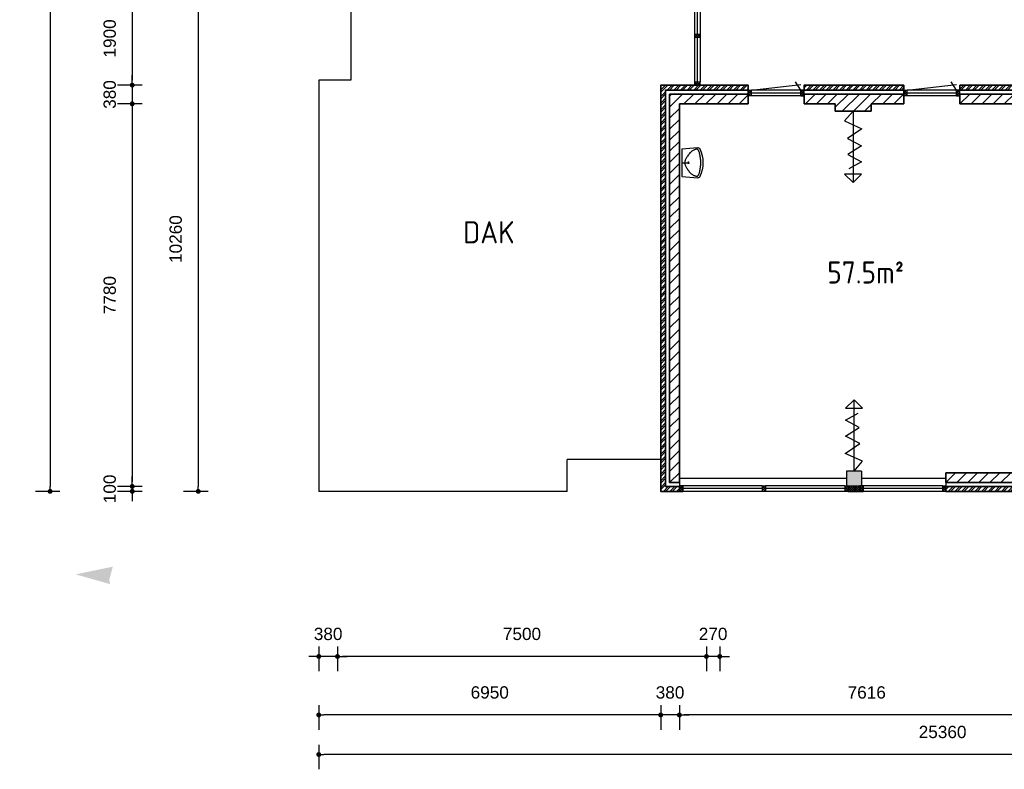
# Model space of a CAD drawing. Header units: millimetres. Extents: x -948 to 36751, y -3733 to 27939.
# Tile 1 of 5: x -948 to 19066, y -3733 to 11510. Entities that reach past the tile are written whole.
import ezdxf

# ---------------------------------------------------------------- set-up
doc = ezdxf.new("R2010")
doc.units = ezdxf.units.MM
for name, color, linetype, lineweight in [('Arceringen', 1, 'Continuous', 13), ('Binnenwand', 2, 'Continuous', 35), ('Buitenwand', 3, 'Continuous', 35), ('Dak', 7, 'Continuous', 30), ('Deuren Bi', 1, 'Continuous', 25), ('Kozijn Bi', 1, 'Continuous', 25), ('Kozijn Bu', 5, 'Continuous', 25), ('Maatvoering', 7, 'Continuous', 25)]:
    doc.layers.add(name, color=color, linetype=linetype, lineweight=lineweight)
doc.layers.add('Konstrukties', color=5, linetype='Continuous')
doc.layers.add('Sanitair', color=7, linetype='Continuous')
doc.styles.add('ISO', font='ISOCP3')
doc.styles.get("Standard").update_dxf_attribs({"font": 'ARIAL.TTF'})
doc.dimstyles.new('Ian1', dxfattribs={"dimscale": 100, "dimtxt": 2.5, "dimasz": 1, "dimexe": 3, "dimexo": 4, "dimgap": 3.3, "dimtad": 1, "dimdec": 0, "dimzin": 1, "dimdsep": 46, "dimtxsty": 'Standard', "dimblk": 'DOT', "dimcen": 1, "dimdle": 1, "dimclrd": 7, "dimclre": 7, "dimclrt": 7, "dimadec": 0, "dimazin": 0, "dimtfac": 1, "dimtdec": 0, "dimtix": 1, "dimtmove": 0, "dimatfit": 3, "dimfxl": 2, "dimfxlon": 1, "dimtolj": 1, "dimtzin": 0, "dimarcsym": 0})

# ---------------------------------------------------------------- blocks, each defined once
blk = doc.blocks.new('$STIJLKZ')
at = {"color": 0, "linetype": 'ByBlock'}
for p, q in [((1, 1), (0, 1)), ((0, 1), (0, 0)), ((0, 0), (1, 0)), ((1, 1), (1, 0))]:
    blk.add_line(p, q, dxfattribs=at)
at = {"color": 0, "linetype": 'ByBlock', "flags": 9}
for tag, p in [('KB', (0.02, 0.85)), ('KH', (0.02, 0.68)), ('BWH', (0.02, 0.52)), ('NGM', (0.02, 0.35)), ('KHD', (0.02, 0.18)), ('KHB', (0.02, 0.01)), ('VSB', (0.51, 0.18)), ('ATS', (0.51, 0.85)), ('ATD', (0.51, 0.68)), ('SPL', (0.51, 0.52)), ('SP', (0.51, 0.01)), ('RDS', (0.51, 0.35))]:
    blk.add_attdef(tag, p, '', height=0.136, dxfattribs=at)
blk = doc.blocks.new('$STIJL')
at = {"color": 0, "linetype": 'ByBlock'}
for p, q in [((1, 1), (0, 1)), ((0, 1), (0, 0)), ((0, 0), (1, 0)), ((1, 1), (1, 0))]:
    blk.add_line(p, q, dxfattribs=at)
blk = doc.blocks.new('H741-01-')
at = {"layer": 'Sanitair', "color": 0, "linetype": 'ByBlock'}
for p, q in [((19, -20), (-6, -343)), ((19, -20), (581, -20)), ((277, -149), (323, -149)), ((300, -20), (300, -176)), ((581, -20), (606, -343))]:
    blk.add_line(p, q, dxfattribs=at)
blk.add_lwpolyline([(570, -298), (573, -307), (574, -315), (575, -323), (574, -329), (572, -335), (570, -341), (566, -346), (561, -350), (556, -355), (549, -359), (540, -364), (531, -368), (520, -372), (507, -376), (493, -380), (477, -384), (459, -388), (439, -392), (418, -395), (396, -399), (373, -401), (349, -404), (325, -405), (300, -405), (275, -405), (251, -404), (227, -401), (204, -399), (182, -395), (161, -392), (141, -388), (123, -384), (107, -380), (93, -376), (80, -372), (69, -368), (60, -364), (51, -359), (44, -355), (39, -350), (34, -346), (30, -341), (28, -335), (26, -329), (25, -323), (26, -315), (27, -307), (30, -298), (33, -287), (37, -276), (43, -264), (49, -251), (57, -238), (66, -224), (77, -211), (89, -198), (102, -185), (117, -172), (132, -160), (148, -148), (164, -137), (180, -127), (196, -118), (210, -109), (224, -102), (237, -96), (249, -90), (260, -86), (270, -83), (280, -80), (290, -79), (300, -78), (310, -79), (320, -80), (330, -83), (340, -86), (351, -90), (363, -96), (376, -102), (390, -109), (404, -118), (420, -127), (436, -137), (452, -148), (468, -160), (483, -172), (498, -185), (511, -198), (523, -211), (534, -224), (543, -238), (551, -251), (557, -264), (563, -276), (567, -287)], close=True, dxfattribs=at)
for centre, radius, start, end in [((40, -347), 46.8, 175.4569, 245.3554), ((300, 219), 669, 245.3554, 294.6446), ((560, -347), 46.8, 294.6446, 4.5431)]:
    blk.add_arc(centre, radius, start, end, dxfattribs=at)
blk = doc.blocks.new('$STIJLDR')
at = {"color": 0, "linetype": 'ByBlock'}
for p, q in [((1, 1), (0, 1)), ((0, 1), (0, 0)), ((0, 0), (1, 0)), ((1, 1), (1, 0))]:
    blk.add_line(p, q, dxfattribs=at)
at = {"color": 0, "linetype": 'ByBlock', "flags": 9}
for tag, p in [('ZLR', (0.02, 0.52)), ('ZLL', (0.02, 0.35)), ('KB', (0.02, 0.85)), ('KH', (0.02, 0.68)), ('BL', (0.02, 0.18)), ('NGM', (0.02, 0.01)), ('SPL', (0.51, 0.18)), ('KHD', (0.51, 0.85)), ('KHB', (0.51, 0.68)), ('ODD', (0.51, 0.52)), ('DD', (0.51, 0.35))]:
    blk.add_attdef(tag, p, '', height=0.136, dxfattribs=at)
blk = doc.blocks.new('_Dot')
at = {"color": 0, "linetype": 'ByBlock', "lineweight": -2}
blk.add_line((-0.5, 0), (-1, 0), dxfattribs=at)
at = {"color": 0, "linetype": 'ByBlock', "const_width": 0.5}
blk.add_lwpolyline([(-0.25, 0, 1), (0.25, 0, 1)], format="xyb", close=True, dxfattribs=at)
blk = doc.blocks.new('*D89')
at = {"layer": 'Defpoints', "color": 0}
for p in [(30492, 8979), (5132, 1919), (5132, -3433)]:
    blk.add_point(p, dxfattribs=at)
at = {"layer": 'Maatvoering', "color": 7, "lineweight": -2}
for p, q in [((5132, -3233), (5132, -3733)), ((30492, -3233), (30492, -3733)), ((30392, -3433), (5232, -3433))]:
    blk.add_line(p, q, dxfattribs=at)
at = {"layer": 'Maatvoering', "color": 7, "lineweight": -2, "xscale": 100, "yscale": 100, "zscale": 100, "rotation": 180}
blk.add_blockref('_Dot', (5132, -3433), dxfattribs=at)
at = {"layer": 'Maatvoering', "color": 7, "lineweight": -2, "xscale": 100, "yscale": 100, "zscale": 100}
blk.add_blockref('_Dot', (30492, -3433), dxfattribs=at)
at = {"layer": 'Maatvoering', "color": 7, "insert": (17812, -2975), "char_height": 250, "attachment_point": 5}
blk.add_mtext('\\A1;25360', dxfattribs=at)
blk = doc.blocks.new('*D95')
at = {"layer": 'Defpoints', "color": 0}
for p in [(20078, 2299), (12462, 2183), (12462, -2628)]:
    blk.add_point(p, dxfattribs=at)
at = {"layer": 'Maatvoering', "color": 7, "lineweight": -2}
for p, q in [((12462, -2428), (12462, -2928)), ((20078, -2428), (20078, -2928)), ((19978, -2628), (12562, -2628))]:
    blk.add_line(p, q, dxfattribs=at)
at = {"layer": 'Maatvoering', "color": 7, "lineweight": -2, "xscale": 100, "yscale": 100, "zscale": 100, "rotation": 180}
blk.add_blockref('_Dot', (12462, -2628), dxfattribs=at)
at = {"layer": 'Maatvoering', "color": 7, "lineweight": -2, "xscale": 100, "yscale": 100, "zscale": 100}
blk.add_blockref('_Dot', (20078, -2628), dxfattribs=at)
at = {"layer": 'Maatvoering', "color": 7, "insert": (16270, -2171), "char_height": 250, "attachment_point": 5}
blk.add_mtext('\\A1;7616', dxfattribs=at)
blk = doc.blocks.new('*D96')
at = {"layer": 'Defpoints', "color": 0}
for p in [(12462, 2183), (12082, 1919), (12082, -2628)]:
    blk.add_point(p, dxfattribs=at)
at = {"layer": 'Maatvoering', "color": 7, "lineweight": -2}
for p, q in [((12082, -2428), (12082, -2928)), ((12462, -2428), (12462, -2928)), ((11982, -2628), (11882, -2628)), ((12462, -2628), (12082, -2628)), ((12562, -2628), (12662, -2628))]:
    blk.add_line(p, q, dxfattribs=at)
at = {"layer": 'Maatvoering', "color": 7, "lineweight": -2, "xscale": 100, "yscale": 100, "zscale": 100}
blk.add_blockref('_Dot', (12082, -2628), dxfattribs=at)
at = {"layer": 'Maatvoering', "color": 7, "lineweight": -2, "xscale": 100, "yscale": 100, "zscale": 100, "rotation": 180}
blk.add_blockref('_Dot', (12462, -2628), dxfattribs=at)
at = {"layer": 'Maatvoering', "color": 7, "insert": (12272, -2171), "char_height": 250, "attachment_point": 5}
blk.add_mtext('\\A1;380', dxfattribs=at)
blk = doc.blocks.new('*D97')
at = {"layer": 'Defpoints', "color": 0}
for p in [(5132, 1919), (12082, 1919), (5132, -2628)]:
    blk.add_point(p, dxfattribs=at)
at = {"layer": 'Maatvoering', "color": 7, "lineweight": -2}
for p, q in [((5132, -2428), (5132, -2928)), ((12082, -2428), (12082, -2928)), ((11982, -2628), (5232, -2628))]:
    blk.add_line(p, q, dxfattribs=at)
at = {"layer": 'Maatvoering', "color": 7, "lineweight": -2, "xscale": 100, "yscale": 100, "zscale": 100, "rotation": 180}
blk.add_blockref('_Dot', (5132, -2628), dxfattribs=at)
at = {"layer": 'Maatvoering', "color": 7, "lineweight": -2, "xscale": 100, "yscale": 100, "zscale": 100}
blk.add_blockref('_Dot', (12082, -2628), dxfattribs=at)
at = {"layer": 'Maatvoering', "color": 7, "insert": (8607, -2171), "char_height": 250, "attachment_point": 5}
blk.add_mtext('\\A1;6950', dxfattribs=at)
blk = doc.blocks.new('*D98')
at = {"layer": 'Defpoints', "color": 0}
for p in [(13012, 12559), (13282, 12179), (13012, -1438)]:
    blk.add_point(p, dxfattribs=at)
at = {"layer": 'Maatvoering', "color": 7, "lineweight": -2}
for p, q in [((13012, -1238), (13012, -1738)), ((13282, -1238), (13282, -1738)), ((12912, -1438), (12812, -1438)), ((13282, -1438), (13012, -1438)), ((13382, -1438), (13482, -1438))]:
    blk.add_line(p, q, dxfattribs=at)
at = {"layer": 'Maatvoering', "color": 7, "lineweight": -2, "xscale": 100, "yscale": 100, "zscale": 100}
blk.add_blockref('_Dot', (13012, -1438), dxfattribs=at)
at = {"layer": 'Maatvoering', "color": 7, "lineweight": -2, "xscale": 100, "yscale": 100, "zscale": 100, "rotation": 180}
blk.add_blockref('_Dot', (13282, -1438), dxfattribs=at)
at = {"layer": 'Maatvoering', "color": 7, "insert": (13147, -981), "char_height": 250, "attachment_point": 5}
blk.add_mtext('\\A1;270', dxfattribs=at)
blk = doc.blocks.new('*D99')
at = {"layer": 'Defpoints', "color": 0}
for p in [(5512, 12443), (13012, 12559), (5512, -1438)]:
    blk.add_point(p, dxfattribs=at)
at = {"layer": 'Maatvoering', "color": 7, "lineweight": -2}
for p, q in [((5512, -1238), (5512, -1738)), ((13012, -1238), (13012, -1738)), ((12912, -1438), (5612, -1438))]:
    blk.add_line(p, q, dxfattribs=at)
at = {"layer": 'Maatvoering', "color": 7, "lineweight": -2, "xscale": 100, "yscale": 100, "zscale": 100, "rotation": 180}
blk.add_blockref('_Dot', (5512, -1438), dxfattribs=at)
at = {"layer": 'Maatvoering', "color": 7, "lineweight": -2, "xscale": 100, "yscale": 100, "zscale": 100}
blk.add_blockref('_Dot', (13012, -1438), dxfattribs=at)
at = {"layer": 'Maatvoering', "color": 7, "insert": (9262, -981), "char_height": 250, "attachment_point": 5}
blk.add_mtext('\\A1;7500', dxfattribs=at)
blk = doc.blocks.new('*D100')
at = {"layer": 'Defpoints', "color": 0}
for p in [(5512, 12443), (5132, 12179), (5132, -1438)]:
    blk.add_point(p, dxfattribs=at)
at = {"layer": 'Maatvoering', "color": 7, "lineweight": -2}
for p, q in [((5132, -1238), (5132, -1738)), ((5512, -1238), (5512, -1738)), ((5032, -1438), (4932, -1438)), ((5512, -1438), (5132, -1438)), ((5612, -1438), (5712, -1438))]:
    blk.add_line(p, q, dxfattribs=at)
at = {"layer": 'Maatvoering', "color": 7, "lineweight": -2, "xscale": 100, "yscale": 100, "zscale": 100}
blk.add_blockref('_Dot', (5132, -1438), dxfattribs=at)
at = {"layer": 'Maatvoering', "color": 7, "lineweight": -2, "xscale": 100, "yscale": 100, "zscale": 100, "rotation": 180}
blk.add_blockref('_Dot', (5512, -1438), dxfattribs=at)
at = {"layer": 'Maatvoering', "color": 7, "insert": (5322, -981), "char_height": 250, "attachment_point": 5}
blk.add_mtext('\\A1;380', dxfattribs=at)
blk = doc.blocks.new('*D101')
at = {"layer": 'Defpoints', "color": 0}
for p in [(15282, 24109), (-329, 1919), (12082, 1919)]:
    blk.add_point(p, dxfattribs=at)
at = {"layer": 'Maatvoering', "color": 7, "lineweight": -2}
for p, q in [((-129, 24109), (-629, 24109)), ((-329, 24009), (-329, 2019)), ((-129, 1919), (-629, 1919))]:
    blk.add_line(p, q, dxfattribs=at)
at = {"layer": 'Maatvoering', "color": 7, "lineweight": -2, "xscale": 100, "yscale": 100, "zscale": 100}
for p, rotation in [((-329, 24109), 90), ((-329, 1919), 270)]:
    blk.add_blockref('_Dot', p, dxfattribs=dict(at, rotation=rotation))
at = {"layer": 'Maatvoering', "color": 7, "insert": (-787, 13014), "char_height": 250, "attachment_point": 5, "rotation": 90}
blk.add_mtext('\\A1;22190', dxfattribs=at)
blk = doc.blocks.new('*D109')
at = {"layer": 'Defpoints', "color": 0}
for p in [(16511, 12079), (1340, 10179), (12082, 10179)]:
    blk.add_point(p, dxfattribs=at)
at = {"layer": 'Maatvoering', "color": 7, "lineweight": -2}
for p, q in [((1540, 12079), (1040, 12079)), ((1340, 11979), (1340, 10279)), ((1540, 10179), (1040, 10179))]:
    blk.add_line(p, q, dxfattribs=at)
at = {"layer": 'Maatvoering', "color": 7, "lineweight": -2, "xscale": 100, "yscale": 100, "zscale": 100}
for p, rotation in [((1340, 12079), 90), ((1340, 10179), 270)]:
    blk.add_blockref('_Dot', p, dxfattribs=dict(at, rotation=rotation))
at = {"layer": 'Maatvoering', "color": 7, "insert": (883, 11129), "char_height": 250, "attachment_point": 5, "rotation": 90}
blk.add_mtext('\\A1;1900', dxfattribs=at)
blk = doc.blocks.new('*D110')
at = {"layer": 'Defpoints', "color": 0}
for p in [(12082, 10179), (1340, 9799), (12462, 9799)]:
    blk.add_point(p, dxfattribs=at)
at = {"layer": 'Maatvoering', "color": 7, "lineweight": -2}
for p, q in [((1340, 10279), (1340, 10379)), ((1540, 10179), (1040, 10179)), ((1340, 10179), (1340, 9799)), ((1540, 9799), (1040, 9799)), ((1340, 9699), (1340, 9599))]:
    blk.add_line(p, q, dxfattribs=at)
at = {"layer": 'Maatvoering', "color": 7, "lineweight": -2, "xscale": 100, "yscale": 100, "zscale": 100}
for p, rotation in [((1340, 10179), 270), ((1340, 9799), 90)]:
    blk.add_blockref('_Dot', p, dxfattribs=dict(at, rotation=rotation))
at = {"layer": 'Maatvoering', "color": 7, "insert": (883, 9989), "char_height": 250, "attachment_point": 5, "rotation": 90}
blk.add_mtext('\\A1;380', dxfattribs=at)
blk = doc.blocks.new('*D111')
at = {"layer": 'Defpoints', "color": 0}
for p in [(12462, 9799), (1340, 2019), (12462, 2019)]:
    blk.add_point(p, dxfattribs=at)
at = {"layer": 'Maatvoering', "color": 7, "lineweight": -2}
for p, q in [((1540, 9799), (1040, 9799)), ((1340, 9699), (1340, 2119)), ((1540, 2019), (1040, 2019))]:
    blk.add_line(p, q, dxfattribs=at)
at = {"layer": 'Maatvoering', "color": 7, "lineweight": -2, "xscale": 100, "yscale": 100, "zscale": 100}
for p, rotation in [((1340, 9799), 90), ((1340, 2019), 270)]:
    blk.add_blockref('_Dot', p, dxfattribs=dict(at, rotation=rotation))
at = {"layer": 'Maatvoering', "color": 7, "insert": (883, 5909), "char_height": 250, "attachment_point": 5, "rotation": 90}
blk.add_mtext('\\A1;7780', dxfattribs=at)
blk = doc.blocks.new('*D112')
at = {"layer": 'Defpoints', "color": 0}
for p in [(12462, 2019), (1340, 1919), (12462, 1919)]:
    blk.add_point(p, dxfattribs=at)
at = {"layer": 'Maatvoering', "color": 7, "lineweight": -2}
for p, q in [((1340, 2119), (1340, 2219)), ((1540, 2019), (1040, 2019)), ((1340, 2019), (1340, 1919)), ((1540, 1919), (1040, 1919)), ((1340, 1819), (1340, 1719))]:
    blk.add_line(p, q, dxfattribs=at)
at = {"layer": 'Maatvoering', "color": 7, "lineweight": -2, "xscale": 100, "yscale": 100, "zscale": 100}
for p, rotation in [((1340, 2019), 270), ((1340, 1919), 90)]:
    blk.add_blockref('_Dot', p, dxfattribs=dict(at, rotation=rotation))
at = {"layer": 'Maatvoering', "color": 7, "insert": (883, 1969), "char_height": 250, "attachment_point": 5, "rotation": 90}
blk.add_mtext('\\A1;100', dxfattribs=at)
blk = doc.blocks.new('*D116')
at = {"layer": 'Defpoints', "color": 0}
for p in [(5132, 12179), (2681, 1919), (5132, 1919)]:
    blk.add_point(p, dxfattribs=at)
at = {"layer": 'Maatvoering', "color": 7, "lineweight": -2}
for p, q in [((2881, 12179), (2381, 12179)), ((2681, 12079), (2681, 2019)), ((2881, 1919), (2381, 1919))]:
    blk.add_line(p, q, dxfattribs=at)
at = {"layer": 'Maatvoering', "color": 7, "lineweight": -2, "xscale": 100, "yscale": 100, "zscale": 100}
for p, rotation in [((2681, 12179), 90), ((2681, 1919), 270)]:
    blk.add_blockref('_Dot', p, dxfattribs=dict(at, rotation=rotation))
at = {"layer": 'Maatvoering', "color": 7, "insert": (2224, 7049), "char_height": 250, "attachment_point": 5, "rotation": 90}
blk.add_mtext('\\A1;10260', dxfattribs=at)

msp = doc.modelspace()

# ---------------------------------------------------------------- hatches: boundary and pattern name
at = {"layer": 'Arceringen'}
h = msp.add_hatch(dxfattribs=at)
h.set_pattern_fill('ANSI32', color=256, scale=10, style=0)
h.set_pattern_definition([(45, (5131.61, 1918.52), (-67.35192, 67.35192), []), (45, (5176.51, 1918.52), (-67.35192, 67.35192), [])])
h.paths.add_polyline_path([(13281.6, 20438.5), (5131.6, 20438.5), (5131.6, 20058.5), (5231.6, 20058.5), (5231.6, 20338.5), (13181.6, 20338.5), (13181.6, 18858.5), (13281.6, 18858.5)])
h.paths.add_polyline_path([(5231.6, 14642.5), (5131.6, 14642.5), (5131.6, 12178.5), (5511.6, 12178.5), (5511.6, 12278.5), (5231.6, 12278.5)])
h.paths.add_polyline_path([(13281.6, 17724.5), (13181.6, 17724.5), (13181.6, 12278.5), (9011.6, 12278.5), (9011.6, 12178.5), (13281.6, 12178.5)])
h.paths.add_polyline_path([(25467.6, 19238.5), (25387.6, 19238.5), (25387.6, 17238.5), (25467.6, 17238.5)])
h.paths.add_polyline_path([(30491.6, 17238.5), (22341.6, 17238.5), (22341.6, 17224.5), (22341.6, 11798.4), (22441.6, 11798.4), (22441.6, 17138.5), (30391.6, 17138.5), (30391.6, 12858.5), (30491.6, 12858.5)])
h.paths.add_polyline_path([(30491.6, 9358.5), (30391.6, 9358.5), (30391.6, 9078.5), (28027.6, 9078.5), (28027.6, 8978.5), (30491.6, 8978.5)])
h.paths.add_polyline_path([(22441.6, 10664.4), (22341.6, 10664.4), (22341.6, 8978.5), (22611.6, 8978.5), (22611.6, 9078.5), (22441.6, 9078.5)])
h.paths.add_polyline_path([(20341.6, 10178.5), (18160.1, 10178.5), (18160.1, 10078.5), (20241.6, 10078.5), (20241.6, 5798.5), (20341.6, 5798.5)])
h.paths.add_polyline_path([(17026.1, 10178.5), (14995.6, 10178.5), (14995.6, 10078.5), (17026.1, 10078.5)])
h.paths.add_polyline_path([(13861.6, 10178.5), (12081.6, 10178.5), (12081.6, 1918.5), (12461.6, 1918.5), (12461.6, 2018.5), (12181.6, 2018.5), (12181.6, 10078.5), (13861.6, 10078.5)])
h.paths.add_polyline_path([(20341.6, 2298.5), (20241.6, 2298.5), (20241.6, 2018.5), (17877.6, 2018.5), (17877.6, 1918.5), (20341.6, 1918.5)])
h = msp.add_hatch(dxfattribs=at)
h.set_pattern_fill('AR-CONC', color=256, style=0)
h.set_pattern_definition([(50, (5245.6, 2032.52), (182.1847, -15.9391), [19.05, -209.55]), (355, (5245.6, 2032.52), (-35.2428, 191.0566), [15.24, -167.64]), (100.451, (5260.79, 2031.2), (146.9425, 175.1167), [16.19, -178.09]), (46.1842, (5245.6, 2083.32), (271.079, -42.0423), [28.575, -314.325]), (96.6356, (5268.2, 2079.82), (237.4042, 247.4256), [24.285, -267.135]), (351.184, (5245.6, 2083.32), (237.4046, 247.425), [22.86, -251.46]), (21, (5271, 2070.62), (151.6149, -102.2655), [19.05, -209.55]), (326, (5271, 2070.62), (61.802, 184.188), [15.24, -167.64]), (71.4514, (5283.64, 2062.1), (213.4165, 81.9229), [16.19, -178.09]), (37.5, (5245.606, 2032.52), (3.0886, 84.55504), [0, -165.608, 0, -170.18, 0, -168.275]), (7.5, (5245.61, 2032.52), (66.81966, 100.18057), [0, -97.028, 0, -161.798, 0, -64.135]), (327.5, (5188.964, 2032.52), (135.5906, -5.72874), [0, -63.5, 0, -198.12, 0, -262.89]), (317.5, (5163.56, 2032.52), (148.1292, 25.4265), [0, -82.55, 0, -131.572, 0, -186.69])])
h.paths.add_polyline_path([(5545.6, 16659), (5395.6, 16659), (5245.6, 16659), (5245.6, 16359), (5545.6, 16359)])
h.paths.add_polyline_path([(16161.1, 2332.5), (15861.1, 2332.5), (15861.1, 2182.5), (15861.1, 2032.5), (16161.1, 2032.5)])
h.paths.add_polyline_path([(26311.1, 9392.5), (26011.1, 9392.5), (26011.1, 9242.5), (26011.1, 9092.5), (26311.1, 9092.5)])
h = msp.add_hatch(dxfattribs=at)
h.set_pattern_fill('ANSI37', color=256, scale=10, style=0)
h.set_pattern_definition([(45, (5511.606, 10178.52), (-22.45064, 22.45064), []), (135, (5511.606, 10178.52), (-22.45064, -22.45064), [])])
h.paths.add_polyline_path([(5578.6, 12292.5), (5511.6, 12292.5), (5511.6, 12178.5), (5578.6, 12178.5)])
h.paths.add_polyline_path([(9011.6, 12278.5), (9011.6, 12292.5), (8944.6, 12292.5), (8944.6, 12178.5), (9011.6, 12178.5)])
h.paths.add_polyline_path([(12881.6, 12178.5), (12767.6, 12178.5), (12767.6, 12111.5), (12881.6, 12111.5)])
h.paths.add_polyline_path([(12881.6, 10245.5), (12767.6, 10245.5), (12767.6, 10178.5), (12881.6, 10178.5)])
h = msp.add_hatch(dxfattribs=at)
h.set_pattern_fill('ANSI31', color=256, scale=50, style=0)
h.set_pattern_definition([(45, (12261.6, 2098.52), (-112.2532, 112.2532), [])])
h.paths.add_polyline_path([(20241.6, 12185.5), (19201.6, 12185.5), (19201.6, 12085.5), (20241.6, 12085.5)])
h.paths.add_polyline_path([(20161.6, 2298.5), (20077.6, 2298.5), (17877.6, 2298.5), (17877.6, 2098.5), (20161.6, 2098.5)])
h.paths.add_polyline_path([(20161.6, 9998.5), (18160.1, 9998.5), (18160.1, 9964.5), (18160.1, 9798.5), (19961.6, 9798.5), (19961.6, 5798.5), (20161.6, 5798.5)])
h.paths.add_polyline_path([(17026.1, 9998.5), (14995.6, 9998.5), (14995.6, 9798.5), (15626.7, 9798.5), (15626.7, 9651.5), (16357.8, 9651.5), (16357.8, 9798.5), (17026.1, 9798.5)])
h.paths.add_polyline_path([(13861.6, 9998.5), (12261.6, 9998.5), (12261.6, 2098.5), (12461.6, 2098.5), (12461.6, 2182.5), (12461.6, 9798.5), (13861.6, 9798.5)])
h = msp.add_hatch(dxfattribs=at)
h.set_pattern_fill('ANSI37', color=256, scale=10, style=0)
h.set_pattern_definition([(45, (12767.606, 11145.02), (-22.451, 22.451), []), (135, (12767.606, 11145.02), (-22.451, -22.451), [])])
h.paths.add_polyline_path([(12881.6, 11212), (12767.6, 11212), (12767.6, 11145), (12881.6, 11145)])
h = msp.add_hatch(dxfattribs=at)
h.set_pattern_fill('ANSI37', color=256, scale=10, style=0)
h.set_pattern_definition([(45, (13861.606, 9964.52), (-22.45064, 22.45064), []), (135, (13861.606, 9964.52), (-22.45064, -22.45064), [])])
h.paths.add_polyline_path([(13928.6, 10078.5), (13861.6, 10078.5), (13861.6, 9964.5), (13928.6, 9964.5)])
h.paths.add_polyline_path([(14995.6, 10078.5), (14928.6, 10078.5), (14928.6, 9964.5), (14995.6, 9964.5), (14995.6, 9998.5)])
h.paths.add_polyline_path([(17093.1, 10078.5), (17026.1, 10078.5), (17026.1, 9964.5), (17093.1, 9964.5)])
h.paths.add_polyline_path([(18160.1, 10078.5), (18093.1, 10078.5), (18093.1, 9964.5), (18160.1, 9964.5)])
h = msp.add_hatch(dxfattribs=at)
h.set_pattern_fill('ANSI37', color=256, scale=10, style=0)
h.set_pattern_definition([(45, (12461.606, 1918.52), (-22.45064, 22.45064), []), (135, (12461.606, 1918.52), (-22.45064, -22.45064), [])])
h.paths.add_polyline_path([(12528.6, 2032.5), (12461.6, 2032.5), (12461.6, 1918.5), (12528.6, 1918.5)])
h.paths.add_polyline_path([(14211.6, 2032.5), (14144.6, 2032.5), (14144.6, 1918.5), (14211.6, 1918.5)])
h.paths.add_polyline_path([(15894.6, 2032.5), (15861.1, 2032.5), (15827.6, 2032.5), (15827.6, 1918.5), (15894.6, 1918.5)])
h.paths.add_polyline_path([(16194.6, 2032.5), (16127.6, 2032.5), (16127.6, 1918.5), (16194.6, 1918.5)])
h.paths.add_polyline_path([(16127.6, 2032.5), (15894.6, 2032.5), (15894.6, 1918.5), (16127.6, 1918.5)])
h.paths.add_polyline_path([(17877.6, 2018.5), (17877.6, 2032.5), (17810.6, 2032.5), (17810.6, 1918.5), (17877.6, 1918.5)])
h = msp.add_hatch(dxfattribs=at)
h.set_pattern_fill('AR-CONC', color=256, scale=0.0002, style=0)
h.set_pattern_definition([(50, (0, 0), (0.0364369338, -0.0031878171), [0.00381, -0.04191]), (355, (0, 0), (-0.0070485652, 0.0382113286), [0.003048, -0.033528]), (100.451, (0.003036, -0.000266), (0.0293885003, 0.0350233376), [0.003238, -0.035618]), (46.1842, (0, 0.01016), (0.0542158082, -0.0084084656), [0.005715, -0.062865]), (96.6356, (0.00452, 0.00946), (0.047480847, 0.0494851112), [0.004857, -0.053427]), (351.184, (0, 0.01016), (0.0474809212, 0.0494850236), [0.004572, -0.050292]), (21, (0.00508, 0.00762), (0.030322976, -0.0204531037), [0.00381, -0.04191]), (326, (0.00508, 0.00762), (0.0123604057, 0.0368375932), [0.003048, -0.033528]), (71.4514, (0.007607, 0.005916), (0.0426832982, 0.0163845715), [0.003238, -0.035618]), (37.5, (0, 0), (0.00061772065, 0.01691100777), [0, -0.0331216, 0, -0.034036, 0, -0.033655]), (7.5, (0, 0), (0.0133639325, 0.02003611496), [0, -0.0194056, 0, -0.0323596, 0, -0.012827]), (327.5, (-0.011328, 0), (0.02711811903, -0.0011457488), [0, -0.0127, 0, -0.039624, 0, -0.052578]), (317.5, (-0.016408, 0), (0.0296258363, 0.0050852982), [0, -0.01651, 0, -0.0263144, 0, -0.037338])])
h.paths.add_polyline_path([(873, 118.9), (945, 387.5), (191, 230.7), (892.1, 32.2)])

# ---------------------------------------------------------------- linework, layer by layer
for p, q in [((15992.2, 9651.5), (15816.4, 9454.2)), ((15992.2, 9651.5), (15992.2, 8201.6)), ((15816.4, 9454.2), (16171.2, 9293)), ((16171.2, 9293), (15876.3, 9095)), ((15876.3, 9095), (16166.6, 8943)), ((16166.6, 8943), (15885.5, 8768)), ((15885.5, 8768), (16162, 8620.7)), ((16162, 8620.7), (15908.6, 8477.9)), ((16162, 8372), (15821.2, 8372)), ((15992.2, 8201.6), (15821.2, 8372)), ((15992.2, 8201.6), (16162, 8372)), ((16011.1, 3782.5), (15841.3, 3612.1)), ((15841.3, 3612.1), (16182.1, 3612.1)), ((16011.1, 2332.5), (16011.1, 3782.5)), ((16011.1, 3782.5), (16182.1, 3612.1)), ((15841.3, 3363.4), (16094.8, 3506.2)), ((15836.7, 3041), (16117.8, 3216)), ((16117.8, 3216), (15841.3, 3363.4)), ((16127, 2889), (15836.7, 3041)), ((15832.1, 2691), (16127, 2889)), ((16186.9, 2529.8), (15832.1, 2691)), ((16011.1, 2332.5), (16186.9, 2529.8))]:
    msp.add_line(p, q)
at = {"layer": 'Binnenwand'}
for p, q in [((12261.6, 2098.5), (12261.6, 9998.5)), ((12261.6, 9998.5), (13861.6, 9998.5)), ((13861.6, 9998.5), (13861.6, 9798.5)), ((14995.6, 9798.5), (14995.6, 9998.5)), ((14995.6, 9998.5), (17026.1, 9998.5)), ((17026.1, 9798.5), (17026.1, 9998.5)), ((18160.1, 9798.5), (18160.1, 9998.5)), ((18160.1, 9998.5), (20161.6, 9998.5)), ((13861.6, 9798.5), (12461.6, 9798.5)), ((12461.6, 9798.5), (12461.6, 2098.5)), ((15626.7, 9798.5), (14995.6, 9798.5)), ((15626.7, 9651.5), (15626.7, 9798.5)), ((15626.7, 9651.5), (16357.8, 9651.5)), ((17026.1, 9798.5), (16357.8, 9798.5)), ((16357.8, 9651.5), (16357.8, 9798.5)), ((19961.6, 9798.5), (18160.1, 9798.5)), ((20161.6, 2298.5), (17877.6, 2298.5)), ((17877.6, 2298.5), (17877.6, 2098.5)), ((12461.6, 2098.5), (12261.6, 2098.5)), ((17877.6, 2098.5), (20161.6, 2098.5))]:
    msp.add_line(p, q, dxfattribs=at)
at = {"layer": 'Buitenwand'}
for p, q in [((17026.1, 10078.5), (17026.1, 10178.5)), ((18160.1, 10078.5), (18160.1, 10178.5))]:
    msp.add_line(p, q, dxfattribs=at)
for points in [[(12461.6, 2018.5), (12461.6, 1918.5), (12081.6, 1918.5), (12081.6, 10178.5), (13861.6, 10178.5), (13861.6, 10078.5), (12181.6, 10078.5), (12181.6, 2018.5)], [(20341.6, 1918.5), (20341.6, 2298.5), (20241.6, 2298.5), (20241.6, 2018.5), (17877.6, 2018.5), (17877.6, 1918.5)]]:
    msp.add_lwpolyline(points, close=True, dxfattribs=at)
for points in [[(17026.1, 10078.5), (14995.6, 10078.5), (14995.6, 10178.5), (17026.1, 10178.5)], [(18160.1, 10178.5), (20341.6, 10178.5), (20341.6, 5798.5), (20241.6, 5798.5), (20241.6, 10078.5), (18160.1, 10078.5)]]:
    msp.add_lwpolyline(points, dxfattribs=at)
at = {"layer": 'Dak'}
for p, q in [((5781.6, 12178.5), (5781.6, 10278.5)), ((5131.6, 10278.5), (5131.6, 1918.5)), ((5781.6, 10278.5), (5131.6, 10278.5)), ((12081.6, 2568.5), (10181.6, 2568.5)), ((10181.6, 1918.5), (10181.6, 2568.5)), ((10181.6, 1918.5), (5131.6, 1918.5))]:
    msp.add_line(p, q, dxfattribs=at)
at = {"layer": 'Deuren Bi'}
for p, q in [((14928.6, 10078.5), (14822.5, 10245.9)), ((18093.1, 10078.5), (17987, 10245.9)), ((13928.6, 10078.5), (14932.6, 10194.4)), ((13928.6, 10021.5), (14928.6, 10021.5)), ((17093.1, 10078.5), (18097.1, 10194.4)), ((17093.1, 10021.5), (18093.1, 10021.5))]:
    msp.add_line(p, q, dxfattribs=at)
at = {"layer": 'Konstrukties'}
for p, q in [((16161.1, 2332.5), (15861.1, 2332.5)), ((15861.1, 2332.5), (15861.1, 2032.5)), ((16161.1, 2332.5), (16161.1, 2032.5)), ((15861.1, 2032.5), (16161.1, 2032.5))]:
    msp.add_line(p, q, dxfattribs=at)
at = {"layer": 'Kozijn Bi'}
for p, q in [((14928.6, 10078.5), (13928.6, 10078.5)), ((18093.1, 10078.5), (17093.1, 10078.5)), ((14928.6, 9964.5), (13928.6, 9964.5)), ((18093.1, 9964.5), (17093.1, 9964.5))]:
    msp.add_line(p, q, dxfattribs=at)
at = {"layer": 'Kozijn Bu'}
for p, q in [((12767.6, 12111.5), (12767.6, 10245.5)), ((12824.6, 12111.5), (12824.6, 11212)), ((12881.6, 12111.5), (12881.6, 10245.5)), ((12881.6, 11212), (12767.6, 11212)), ((12881.6, 11145), (12767.6, 11145)), ((12824.6, 11145), (12824.6, 10245.5)), ((15861.1, 2182.5), (12461.6, 2182.5)), ((12461.6, 2182.5), (12461.6, 2032.5)), ((14144.6, 2032.5), (12528.6, 2032.5)), ((15827.6, 2032.5), (14211.6, 2032.5)), ((17877.6, 2182.5), (16161.1, 2182.5)), ((17810.6, 2032.5), (16194.6, 2032.5)), ((17877.6, 2182.5), (17877.6, 2032.5)), ((14144.6, 1975.5), (12528.6, 1975.5)), ((14144.6, 1918.5), (12528.6, 1918.5)), ((15827.6, 1975.5), (14211.6, 1975.5)), ((15827.6, 1918.5), (14211.6, 1918.5)), ((15894.6, 1918.5), (16127.6, 1918.5)), ((17810.6, 1975.5), (16194.6, 1975.5)), ((17810.6, 1918.5), (16194.6, 1918.5))]:
    msp.add_line(p, q, dxfattribs=at)

# ---------------------------------------------------------------- block references
at = {"layer": 'Kozijn Bi', "yscale": 114, "zscale": 2087, "rotation": 180}
for name, p, xscale in [('$STIJL', (13861.6, 10078.5), -67), ('$STIJLDR', (14995.6, 10078.5), 67), ('$STIJL', (17026.1, 10078.5), -67), ('$STIJLDR', (18160.1, 10078.5), 67)]:
    msp.add_blockref(name, p, dxfattribs=dict(at, xscale=xscale))
at = {"layer": 'Kozijn Bu', "xscale": 67, "yscale": 114, "zscale": 1000, "rotation": 90}
msp.add_blockref('$STIJLKZ', (12881.6, 10178.5), dxfattribs=at)
at = {"layer": 'Kozijn Bu', "yscale": 114, "zscale": 1000}
for name, p, xscale in [('$STIJLKZ', (12461.6, 1918.5), 67), ('$STIJL', (14211.6, 1918.5), -67), ('$STIJL', (15894.6, 1918.5), -67), ('$STIJLKZ', (16127.6, 1918.5), 67), ('$STIJL', (17877.6, 1918.5), -67)]:
    msp.add_blockref(name, p, dxfattribs=dict(at, xscale=xscale))
at = {"layer": 'Sanitair', "xscale": -1, "rotation": 90}
msp.add_blockref('H741-01-', (12491.6, 8901.8), dxfattribs=at)

# ---------------------------------------------------------------- texts
at = {"style": 'ISO'}
msp.add_text('DAK', height=450, dxfattribs=at).set_placement((8066.3, 6963))
at = {"layer": 'Maatvoering', "insert": (15468.5, 6594.8), "char_height": 450, "width": 4622.167, "attachment_point": 1, "style": 'ISO'}
msp.add_mtext('57.5m²', dxfattribs=at)

# ---------------------------------------------------------------- dimensions: what is measured, and where the dimension line sits
at = {"layer": 'Maatvoering'}
dim = msp.add_linear_dim(base=(-329.4, 1918.5), p1=(15281.6, 24108.5), p2=(12081.6, 1918.5), angle=90, dimstyle='Ian1', dxfattribs=at)
dim.commit()
dim.dimension.update_dxf_attribs({"geometry": '*D101', "text_midpoint": (-787, 13013.5)})
for base, p1, p2, picture, middle in [((5131.6, -1438.4), (5511.6, 12442.5), (5131.6, 12178.5), '*D100', (5321.6, -980.7)), ((5511.6, -1438.4), (13011.6, 12558.5), (5511.6, 12442.5), '*D99', (9261.6, -980.8)), ((12461.6, -2628.4), (20077.6, 2298.5), (12461.6, 2182.5), '*D95', (16269.6, -2170.8)), ((12081.6, -2628.4), (12461.6, 2182.5), (12081.6, 1918.5), '*D96', (12271.6, -2170.7)), ((5131.6, -2628.4), (12081.6, 1918.5), (5131.6, 1918.5), '*D97', (8606.6, -2170.8))]:
    dim = msp.add_linear_dim(base=base, p1=p1, p2=p2, dimstyle='Ian1', override={"dimtmove": 1}, dxfattribs=at)
    dim.commit()
    dim.dimension.update_dxf_attribs({"geometry": picture, "text_midpoint": middle})
for base, p1, p2, picture, middle in [((13011.6, -1438.4), (13281.6, 12178.5), (13011.6, 12558.5), '*D98', (13146.6, -980.8)), ((5131.6, -3433), (30491.6, 8978.5), (5131.6, 1918.5), '*D89', (17811.6, -2975.3))]:
    dim = msp.add_linear_dim(base=base, p1=p1, p2=p2, dimstyle='Ian1', dxfattribs=at)
    dim.commit()
    dim.dimension.update_dxf_attribs({"geometry": picture, "text_midpoint": middle})
for base, p1, p2, picture, middle in [((2681.3, 1918.5), (5131.6, 12178.5), (5131.6, 1918.5), '*D116', (2223.7, 7048.5)), ((1340.4, 10178.5), (16511.1, 12078.5), (12081.6, 10178.5), '*D109', (882.8, 11128.5)), ((1340.4, 9798.5), (12081.6, 10178.5), (12461.6, 9798.5), '*D110', (882.7, 9988.5)), ((1340.4, 2018.5), (12461.6, 9798.5), (12461.6, 2018.5), '*D111', (882.8, 5908.5)), ((1340.4, 1918.5), (12461.6, 2018.5), (12461.6, 1918.5), '*D112', (882.8, 1968.5))]:
    dim = msp.add_linear_dim(base=base, p1=p1, p2=p2, angle=90, dimstyle='Ian1', override={"dimtmove": 1}, dxfattribs=at)
    dim.commit()
    dim.dimension.update_dxf_attribs({"geometry": picture, "text_midpoint": middle})

doc.saveas('drawing.dxf')
